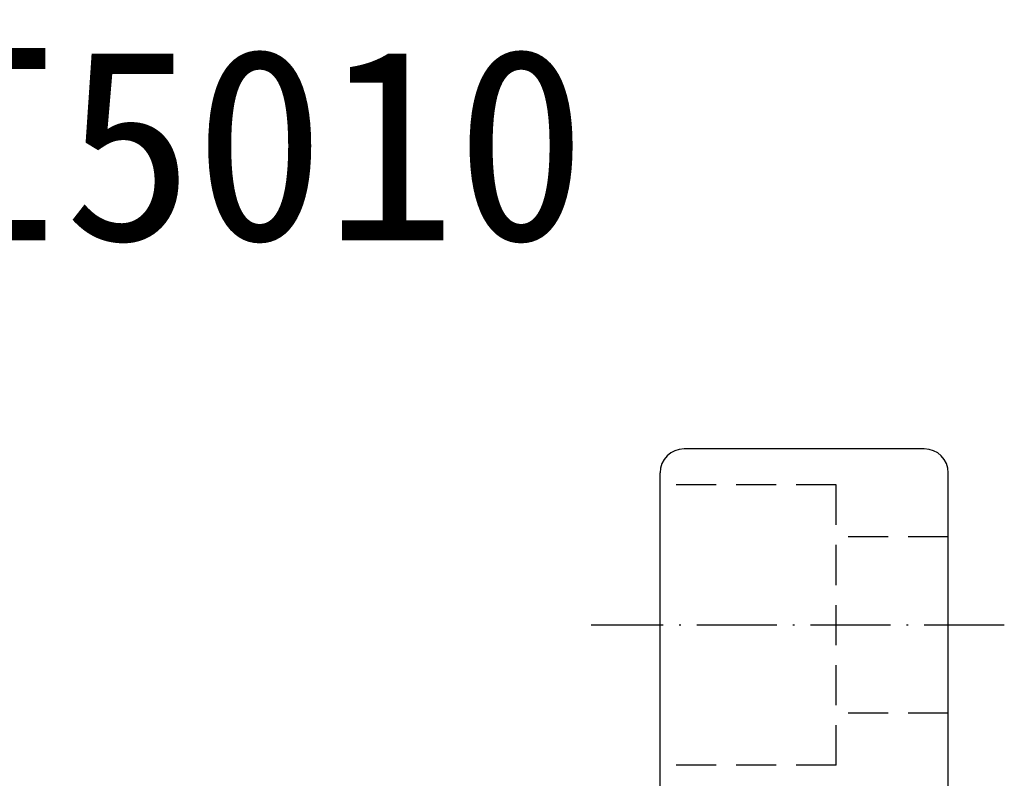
# Model space of a CAD drawing. Extents: x 904 to 1168, y 87 to 232.
# Tile 45 of 45: x 1036 to 1098, y 185 to 232. Entities that reach past the tile are written whole.
import ezdxf
from ezdxf.enums import TextEntityAlignment as Align

# ---------------------------------------------------------------- set-up
doc = ezdxf.new("R2010")
doc.units = 0
doc.header["$MEASUREMENT"] = 0
doc.linetypes.add('CL-5', pattern=[7.1, 5, -1, 0.1, -1])
doc.linetypes.add('DASHED', pattern=[0.75, 0.5, -0.25])
doc.layers.get('0').update_dxf_attribs({"linetype": 'CONTINUOUS'})
for name, color, linetype in [('CL', 1, 'CL-5'), ('HID', 2, 'DASHED'), ('OUT', 3, 'CONTINUOUS')]:
    doc.layers.add(name, color=color, linetype=linetype)
doc.styles.add('T', font='KAIU.TTF')

msp = doc.modelspace()

# ---------------------------------------------------------------- linework, layer by layer
at = {"layer": 'CL', "color": 7}
msp.add_line((1097.593, 194.647), (1071.794, 194.647), dxfattribs=at)
at = {"layer": 'HID', "color": 7, "ltscale": 5}
for p, q in [((1087.093, 203.397), (1076.093, 203.397)), ((1087.093, 185.897), (1087.093, 203.397)), ((1094.093, 200.147), (1087.093, 200.147)), ((1094.093, 189.147), (1087.093, 189.147)), ((1087.093, 185.897), (1076.093, 185.897))]:
    msp.add_line(p, q, dxfattribs=at)
at = {"layer": 'OUT', "color": 7, "ltscale": 5}
for p, q in [((1092.593, 205.647), (1077.593, 205.647)), ((1076.093, 93.147), (1076.093, 204.147)), ((1094.093, 93.147), (1094.093, 204.147))]:
    msp.add_line(p, q, dxfattribs=at)
for centre, start, end in [((1077.593, 204.147), 90, 180), ((1092.593, 204.147), 0, 90)]:
    msp.add_arc(centre, 1.5, start, end, dxfattribs=at)

# ---------------------------------------------------------------- texts
at = {"style": 'T'}
msp.add_text('SFNI5010', height=12, dxfattribs=at).set_placement((1038.841, 224.675), align=Align.MIDDLE)

doc.saveas('drawing.dxf')
